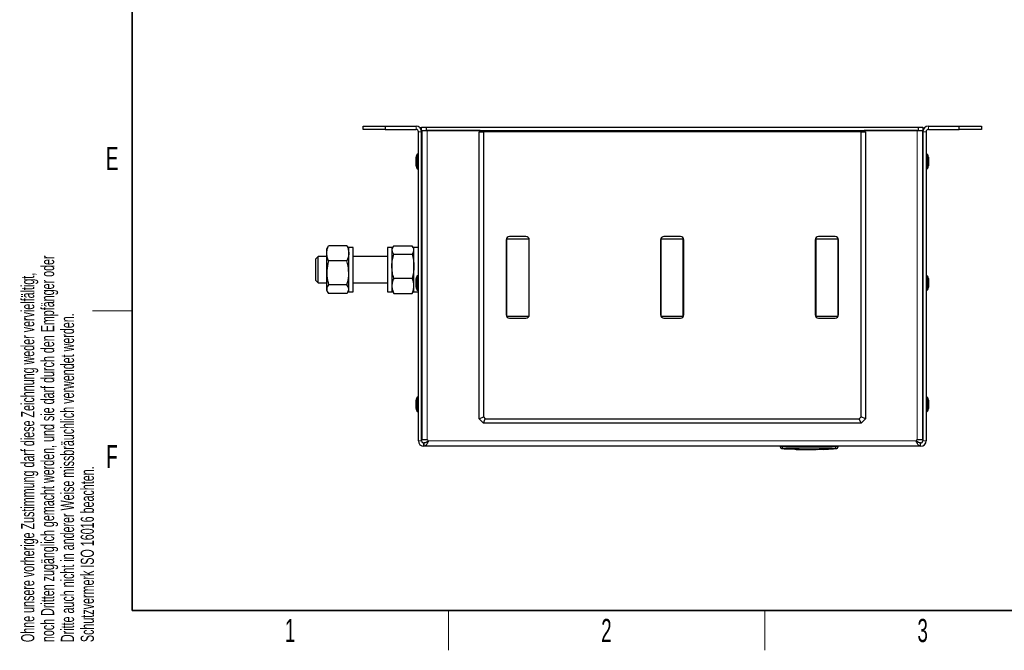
# Model space of a CAD drawing. Header units: millimetres. Extents: x 5 to 418, y 2 to 292.
# Tile 1 of 9: x 9 to 158, y 6 to 101. Entities that reach past the tile are written whole.
import ezdxf

# ---------------------------------------------------------------- set-up
doc = ezdxf.new("R2010")
doc.units = ezdxf.units.MM
doc.layers.add('SLD-0', color=7, linetype='Continuous')
doc.styles.add('SLDTEXTSTYLE0', font='TXT', dxfattribs={"width": 0.605})

msp = doc.modelspace()

# ---------------------------------------------------------------- linework, layer by layer
at = {"color": 7, "linetype": 'Continuous', "lineweight": 25}
for p, q in [((60.8792, 84.6322), (60.8792, 85.1322)), ((60.8792, 85.1322), (64.2126, 85.1322)), ((64.2126, 85.1322), (64.2126, 84.6322)), ((64.2126, 85.1322), (68.8792, 85.1322)), ((69.7126, 84.4655), (69.7126, 84.9655)), ((69.7126, 84.9655), (70.3792, 84.9655)), ((70.3792, 84.9655), (70.3792, 84.4655)), ((70.3792, 84.9655), (144.7126, 84.9655)), ((144.7126, 84.4655), (144.7126, 84.9655)), ((144.7126, 84.9655), (145.3792, 84.9655)), ((145.3792, 84.9655), (145.3792, 84.4655)), ((146.2126, 85.1322), (150.8792, 85.1322)), ((150.8792, 84.6322), (150.8792, 85.1322)), ((150.8792, 85.1322), (154.2126, 85.1322)), ((154.2126, 85.1322), (154.2126, 84.6322)), ((64.2126, 84.6322), (60.8792, 84.6322)), ((64.2126, 84.6322), (68.8792, 84.6322)), ((69.2126, 37.6322), (69.2126, 84.2988)), ((69.7384, 84.4655), (69.7126, 84.4655)), ((69.7126, 37.6322), (69.7126, 84.2988)), ((69.7159, 84.2066), (69.7126, 84.1322)), ((69.7159, 84.4655), (69.7159, 37.7988)), ((69.7384, 84.4655), (70.3567, 84.4655)), ((70.3792, 84.4655), (70.3567, 84.4655)), ((70.3792, 84.4655), (144.7126, 84.4655)), ((78.5459, 84.4655), (70.5492, 84.4655)), ((78.3792, 40.9655), (78.3792, 84.2988)), ((78.3792, 84.2988), (79.0459, 84.2988)), ((78.7126, 84.2988), (78.5459, 84.4655)), ((79.0459, 84.2988), (79.0459, 41.2416)), ((136.0459, 84.2988), (79.0459, 84.2988)), ((136.0459, 41.2416), (136.0459, 84.2988)), ((136.0459, 84.2988), (136.7126, 84.2988)), ((136.5459, 84.4655), (136.3792, 84.2988)), ((144.5426, 84.4655), (136.5459, 84.4655)), ((136.7126, 84.2988), (136.7126, 40.9655)), ((144.7351, 84.4655), (144.7126, 84.4655)), ((144.7351, 84.4655), (145.3533, 84.4655)), ((145.3792, 84.4655), (145.3533, 84.4655)), ((145.3759, 37.7988), (145.3759, 84.4655)), ((145.3792, 84.1322), (145.3759, 84.2066)), ((145.3792, 84.2988), (145.3792, 37.6322)), ((145.8792, 84.2988), (145.8792, 37.6322)), ((146.2126, 84.6322), (150.8792, 84.6322)), ((154.2126, 84.6322), (150.8792, 84.6322)), ((68.8792, 79.1515), (68.8792, 80.4462)), ((69.2126, 80.8872), (69.0459, 80.8872)), ((69.0459, 78.7105), (69.0459, 80.8872)), ((146.0459, 80.8872), (145.8792, 80.8872)), ((146.0459, 80.8872), (146.0459, 78.7105)), ((146.2126, 80.4462), (146.2126, 79.1515)), ((69.7159, 80.2155), (69.7126, 80.2155)), ((69.7126, 79.3822), (69.7159, 79.3822)), ((145.3792, 80.2155), (145.3759, 80.2155)), ((145.3759, 79.3822), (145.3792, 79.3822)), ((69.0459, 78.7105), (69.2126, 78.7105)), ((145.8792, 78.7105), (146.0459, 78.7105)), ((85.4626, 68.4655), (82.9626, 68.4655)), ((108.7959, 68.4655), (106.2959, 68.4655)), ((132.1292, 68.4655), (129.6292, 68.4655)), ((55.5232, 66.863), (55.6621, 67.0795)), ((58.4297, 67.0795), (55.6621, 67.0795)), ((58.4297, 67.0795), (58.5665, 66.863)), ((65.4954, 67.0716), (68.2631, 67.0716)), ((82.4626, 67.9655), (82.4626, 56.6322)), ((82.5459, 68.1322), (82.5459, 56.4655)), ((82.5459, 68.1322), (85.8792, 68.1322)), ((85.8792, 68.1322), (85.8792, 56.4655)), ((85.934, 68.1322), (85.8792, 68.1322)), ((85.9626, 56.6322), (85.9626, 67.9655)), ((105.7959, 67.9655), (105.7959, 56.6322)), ((105.8792, 56.4655), (105.8792, 68.1322)), ((105.8792, 68.1322), (109.2126, 68.1322)), ((109.2126, 56.4655), (109.2126, 68.1322)), ((109.2959, 56.6322), (109.2959, 67.9655)), ((129.1292, 67.9655), (129.1292, 56.6322)), ((129.2126, 68.1322), (129.1578, 68.1322)), ((129.2126, 68.1322), (129.2126, 56.4655)), ((129.2126, 68.1322), (132.5459, 68.1322)), ((132.5459, 68.1322), (132.5459, 56.4655)), ((132.6292, 56.6322), (132.6292, 67.9655)), ((54.0704, 65.4655), (53.7126, 65.1077)), ((55.3792, 65.4655), (54.0704, 65.4655)), ((54.0704, 61.9813), (54.0704, 65.4655)), ((55.5152, 66.8676), (55.3792, 66.6322)), ((55.3792, 65.935), (55.3792, 66.6322)), ((55.3792, 62.9836), (55.3792, 65.935)), ((58.7126, 66.6322), (58.5761, 66.8685)), ((59.3792, 66.7988), (58.7126, 66.7988)), ((58.7126, 60.1322), (58.7126, 66.7988)), ((59.3792, 60.1322), (59.3792, 66.7988)), ((64.5459, 65.4655), (59.3792, 65.4655)), ((65.2126, 66.7988), (64.5459, 66.7988)), ((64.5459, 66.7988), (64.5459, 66.4241)), ((64.5459, 66.4241), (64.5459, 60.1322)), ((65.3358, 66.8456), (65.2126, 66.6322)), ((65.2126, 66.7988), (65.2126, 66.4241)), ((65.2126, 66.4241), (65.2126, 60.1322)), ((65.4954, 65.7928), (68.2631, 65.7928)), ((68.5459, 66.6322), (68.4227, 66.8456)), ((69.2126, 66.7988), (68.5459, 66.7988)), ((68.5459, 60.1322), (68.5459, 66.7988)), ((69.7159, 66.7988), (69.7126, 66.7988)), ((53.7126, 62.2469), (53.7126, 65.1077)), ((58.4297, 64.7906), (55.6621, 64.7906)), ((55.3792, 60.5141), (55.3792, 62.9836)), ((69.2126, 62.5538), (69.0459, 62.5538)), ((69.0459, 60.3772), (69.0459, 62.5538)), ((146.0459, 62.5538), (145.8792, 62.5538)), ((146.0459, 62.5538), (146.0459, 60.3772)), ((53.7126, 61.8233), (53.7126, 62.2469)), ((53.7126, 61.8233), (54.0704, 61.4655)), ((54.0704, 61.4655), (54.0704, 61.9813)), ((54.0704, 61.4655), (55.3792, 61.4655)), ((58.4297, 61.1766), (55.6621, 61.1766)), ((59.3792, 61.4655), (64.5459, 61.4655)), ((65.4954, 62.1867), (68.2631, 62.1867)), ((68.8792, 60.8181), (68.8792, 62.1129)), ((69.7159, 61.8822), (69.7126, 61.8822)), ((69.7126, 61.0488), (69.7159, 61.0488)), ((145.3792, 61.8822), (145.3759, 61.8822)), ((145.3759, 61.0488), (145.3792, 61.0488)), ((146.2126, 62.1129), (146.2126, 60.8181)), ((55.3792, 60.2988), (55.3792, 60.5141)), ((55.3792, 60.2988), (55.5152, 60.0633)), ((58.4297, 59.8515), (55.6621, 59.8515)), ((58.5761, 60.0624), (58.7126, 60.2988)), ((58.7126, 60.1322), (59.3792, 60.1322)), ((64.5459, 60.1322), (65.2126, 60.1322)), ((65.2126, 60.2988), (65.3358, 60.0854)), ((65.4954, 59.8594), (68.2631, 59.8594)), ((68.4227, 60.0854), (68.5459, 60.2988)), ((68.5459, 60.1322), (69.2126, 60.1322)), ((69.0459, 60.3772), (69.2126, 60.3772)), ((69.7126, 60.1322), (69.7159, 60.1322)), ((145.8792, 60.3772), (146.0459, 60.3772)), ((82.5459, 56.4655), (85.8792, 56.4655)), ((82.9626, 56.1322), (85.4626, 56.1322)), ((85.8792, 56.4655), (85.934, 56.4655)), ((105.8792, 56.4655), (109.2126, 56.4655)), ((106.2959, 56.1322), (108.7959, 56.1322)), ((129.1578, 56.4655), (129.2126, 56.4655)), ((129.2126, 56.4655), (132.5459, 56.4655)), ((129.6292, 56.1322), (132.1292, 56.1322)), ((69.7159, 53.1655), (69.7126, 53.1655)), ((69.7126, 52.6322), (69.7159, 52.6322)), ((145.3792, 53.1655), (145.3759, 53.1655)), ((145.3792, 52.6322), (145.3759, 52.6322)), ((68.8792, 42.4848), (68.8792, 43.7795)), ((69.2126, 44.2205), (69.0459, 44.2205)), ((69.0459, 42.0438), (69.0459, 44.2205)), ((69.7159, 43.5488), (69.7126, 43.5488)), ((145.3792, 43.5488), (145.3759, 43.5488)), ((146.0459, 44.2205), (145.8792, 44.2205)), ((146.0459, 44.2205), (146.0459, 42.0438)), ((146.2126, 43.7795), (146.2126, 42.4848)), ((69.0459, 42.0438), (69.2126, 42.0438)), ((69.7126, 42.7155), (69.7159, 42.7155)), ((145.3759, 42.7155), (145.3792, 42.7155)), ((145.8792, 42.0438), (146.0459, 42.0438)), ((78.3792, 40.9655), (79.0459, 41.2416)), ((79.0459, 40.2988), (78.3792, 40.9655)), ((79.0459, 41.2416), (79.322, 40.9655)), ((79.0459, 40.2988), (79.322, 40.9655)), ((136.0459, 40.2988), (79.0459, 40.2988)), ((79.322, 40.9655), (135.7698, 40.9655)), ((135.7698, 40.9655), (136.0459, 41.2416)), ((136.0459, 40.2988), (135.7698, 40.9655)), ((136.7126, 40.9655), (136.0459, 41.2416)), ((136.7126, 40.9655), (136.0459, 40.2988)), ((70.5492, 37.7988), (69.7159, 37.7988)), ((70.0459, 36.7988), (70.0459, 37.2988)), ((70.0459, 37.2988), (70.0469, 37.2988)), ((70.0741, 37.2994), (70.0469, 37.2988)), ((70.0469, 36.7988), (70.0469, 37.2988)), ((145.3759, 37.7988), (144.5426, 37.7988)), ((145.0449, 37.2988), (145.0177, 37.2994)), ((145.0449, 36.7988), (145.0449, 37.2988)), ((145.0449, 37.2988), (145.0459, 37.2988)), ((145.0459, 36.7988), (145.0459, 37.2988)), ((70.0459, 36.7988), (70.0469, 36.7988)), ((70.0741, 36.8002), (70.0469, 36.7988)), ((145.0449, 36.7988), (70.0469, 36.7988)), ((123.8792, 36.7988), (123.8792, 36.6949)), ((124.048, 36.4547), (124.5091, 36.4282)), ((124.4639, 36.4221), (125.2199, 36.3963)), ((124.5091, 36.444), (125.2422, 36.4212)), ((124.5091, 36.4373), (124.5091, 36.444)), ((125.2422, 36.4145), (124.5091, 36.4373)), ((125.2422, 36.4145), (125.2422, 36.4212)), ((125.2422, 36.3853), (125.2422, 36.4044)), ((126.0765, 36.3932), (125.2422, 36.3853)), ((125.2681, 36.3922), (126.0765, 36.3999)), ((125.2896, 36.3939), (126.2658, 36.3605)), ((126.0765, 36.3999), (129.2757, 36.3816)), ((126.0765, 36.3932), (126.0765, 36.3999)), ((129.2757, 36.3749), (126.0765, 36.3932)), ((126.0765, 36.3413), (126.2653, 36.3456)), ((126.2621, 36.3384), (126.9509, 36.3153)), ((126.9509, 36.313), (126.9509, 36.3697)), ((127.7808, 36.3168), (129.2757, 36.3251)), ((127.7808, 36.2988), (127.7808, 36.3168)), ((129.5074, 36.3135), (127.7808, 36.2988)), ((127.7808, 36.3054), (128.5283, 36.3118)), ((129.2757, 36.3749), (129.2757, 36.3816)), ((129.4874, 36.3362), (131.8305, 36.4199)), ((129.5074, 36.3845), (131.2706, 36.4238)), ((131.2706, 36.4171), (129.5074, 36.3778)), ((129.5074, 36.3778), (129.5074, 36.3845)), ((129.5074, 36.3396), (129.5074, 36.3135)), ((130.9007, 36.3758), (130.3203, 36.3531)), ((130.9007, 36.3723), (130.3203, 36.3469)), ((130.3203, 36.3402), (130.9007, 36.3657)), ((130.9007, 36.3643), (130.3203, 36.3384)), ((130.3203, 36.3531), (130.3203, 36.3402)), ((131.0867, 36.3785), (131.0867, 36.3852)), ((131.1132, 36.3782), (131.1132, 36.3849)), ((131.8795, 36.4172), (131.6898, 36.4063)), ((131.8571, 36.4288), (132.3772, 36.4547)), ((131.8785, 36.4219), (131.8795, 36.4227)), ((131.8795, 36.4227), (131.8795, 36.4293)), ((131.8795, 36.4172), (131.8795, 36.4239)), ((132.5459, 36.7988), (132.5459, 36.6949)), ((145.0449, 36.7988), (145.0177, 36.8002)), ((145.0449, 36.7988), (145.0459, 36.7988))]:
    msp.add_line(p, q, dxfattribs=at)
at = {"color": 7, "linetype": 'Continuous', "lineweight": 18}
for p, q in [((68.8792, 84.6322), (68.8792, 85.1322)), ((146.2126, 84.6322), (146.2126, 85.1322)), ((69.2126, 84.2988), (69.7126, 84.2988)), ((69.7159, 84.1322), (69.7126, 84.1322)), ((70.5492, 84.4655), (70.5492, 37.7988)), ((144.5426, 37.7988), (144.5426, 84.4655)), ((145.3759, 84.1322), (145.3792, 84.1322)), ((145.8792, 84.2988), (145.3792, 84.2988)), ((69.7126, 37.6322), (69.2126, 37.6322)), ((70.0741, 36.8002), (70.0741, 37.2994)), ((70.6671, 37.4253), (70.6671, 37.5494)), ((144.3759, 37.6322), (70.7159, 37.6322)), ((144.4247, 37.4253), (144.4247, 37.5494)), ((145.0177, 36.8002), (145.0177, 37.2994)), ((145.3792, 37.6322), (145.8792, 37.6322)), ((124.2126, 36.6948), (124.2097, 36.4616)), ((124.2126, 36.7988), (124.2126, 36.6948)), ((130.9007, 36.3657), (130.9007, 36.3723)), ((131.2706, 36.4171), (131.2706, 36.4238)), ((132.2126, 36.7988), (132.2126, 36.6948)), ((132.2126, 36.6948), (132.2154, 36.4616))]:
    msp.add_line(p, q, dxfattribs=at)
at = {"color": 7, "linetype": 'Continuous', "lineweight": 25}
for centre, radius, start, end in [((68.8792, 84.2988), 0.8333, 0, 90), ((146.2126, 84.2988), 0.8333, 90, 180), ((68.8792, 84.2988), 0.3333, 0, 90), ((146.2126, 84.2988), 0.3333, 90, 180), ((69.5459, 80.4462), 0.6667, 138.590378, 180), ((145.5459, 80.4462), 0.6667, 0, 41.409622), ((69.5459, 79.1515), 0.6667, 180, 221.409622), ((145.5459, 79.1515), 0.6667, 318.590378, 0), ((82.9626, 67.9655), 0.5, 90, 180), ((85.4626, 67.9655), 0.5, 0, 90), ((106.2959, 67.9655), 0.5, 90, 180), ((108.7959, 67.9655), 0.5, 360, 90), ((129.6292, 67.9655), 0.5, 90, 180), ((132.1292, 67.9655), 0.5, 0, 90), ((69.5459, 62.1129), 0.6667, 138.590378, 180), ((145.5459, 62.1129), 0.6667, 0, 41.409622), ((69.5459, 60.8181), 0.6667, 180, 221.409622), ((145.5459, 60.8181), 0.6667, 318.590378, 360), ((82.9626, 56.6322), 0.5, 180, 270), ((85.4626, 56.6322), 0.5, 270, 0), ((106.2959, 56.6322), 0.5, 180, 270), ((108.7959, 56.6322), 0.5, 270, 0), ((129.6292, 56.6322), 0.5, 180, 270), ((132.1292, 56.6322), 0.5, 270, 0), ((69.5459, 43.7795), 0.6667, 138.590378, 180), ((145.5459, 43.7795), 0.6667, 0, 41.409622), ((69.5459, 42.4848), 0.6667, 180, 221.409622), ((145.5459, 42.4848), 0.6667, 318.590378, 0), ((70.0459, 37.6322), 0.8333, 180, 270), ((70.0459, 37.6322), 0.3333, 180, 270), ((70.5492, 37.6322), 0.1667, 360, 90), ((144.5426, 37.6322), 0.1667, 90, 180), ((145.0459, 37.6322), 0.3333, 270, 0), ((145.0459, 37.6322), 0.8333, 270, 0), ((124.1126, 36.6844), 0.2333, 179.998299, 266.658505), ((132.3126, 36.6844), 0.2333, 273.30809, 0.001716)]:
    msp.add_arc(centre, radius, start, end, dxfattribs=at)
at = {"color": 7, "linetype": 'Continuous', "lineweight": 18}
for centre, start, end in [((124.1126, 36.6949), 180.001948, 269.009929), ((132.3126, 36.6949), 270.990082, 359.998052)]:
    msp.add_arc(centre, 0.2333, start, end, dxfattribs=at)
at = {"color": 7, "linetype": 'Continuous', "lineweight": 25}
for points, knots in [([(55.3792, 65.935), (55.3796, 65.9622), (55.3821, 66.1676), (55.4439, 66.5549), (55.5889, 66.9035), (55.6621, 67.0795)], [0, 0, 0, 0, 0.07009183, 0.53078536, 1, 1, 1, 1]), ([(58.4297, 67.0795), (58.5088, 66.8936), (58.6683, 66.5185), (58.6977, 66.1307), (58.7126, 65.935)], [0, 0, 0, 0, 0.49545796, 1, 1, 1, 1]), ([(65.4954, 67.0716), (65.381, 66.9119), (65.2301, 66.701), (65.216, 66.4846), (65.2126, 66.4322)], [0, 0, 0, 0, 0.75761353, 1, 1, 1, 1]), ([(68.5459, 66.4322), (68.5425, 66.4846), (68.5284, 66.701), (68.3774, 66.9119), (68.2631, 67.0716)], [0, 0, 0, 0, 0.24238647, 1, 1, 1, 1]), ([(55.6621, 64.7906), (55.583, 64.9765), (55.4235, 65.3516), (55.3941, 65.7394), (55.3792, 65.935)], [0, 0, 0, 0, 0.49545796, 1, 1, 1, 1]), ([(58.7126, 65.935), (58.7122, 65.9079), (58.7097, 65.7025), (58.6479, 65.3152), (58.5029, 64.9665), (58.4297, 64.7906)], [0, 0, 0, 0, 0.07009183, 0.53078536, 1, 1, 1, 1]), ([(65.2126, 66.4322), (65.247, 66.2643), (65.2915, 66.0478), (65.458, 65.8395), (65.4954, 65.7928)], [0, 0, 0, 0, 0.77560784, 1, 1, 1, 1]), ([(65.2126, 63.9897), (65.2129, 64.0324), (65.2155, 64.3561), (65.2772, 64.9663), (65.4222, 65.5156), (65.4954, 65.7928)], [0, 0, 0, 0, 0.07009183, 0.53078536, 1, 1, 1, 1]), ([(68.2631, 65.7928), (68.3004, 65.8395), (68.467, 66.0478), (68.5114, 66.2643), (68.5459, 66.4322)], [0, 0, 0, 0, 0.22439216, 1, 1, 1, 1]), ([(68.2631, 65.7928), (68.3421, 65.4999), (68.5017, 64.9089), (68.5311, 64.298), (68.5459, 63.9897)], [0, 0, 0, 0, 0.49545796, 1, 1, 1, 1]), ([(55.6621, 64.7906), (55.6247, 64.6585), (55.4582, 64.07), (55.4137, 63.4582), (55.3792, 62.9836)], [0, 0, 0, 0, 0.22439216, 1, 1, 1, 1]), ([(58.7126, 62.9836), (58.6781, 63.4582), (58.6336, 64.07), (58.4671, 64.6585), (58.4297, 64.7906)], [0, 0, 0, 0, 0.77560784, 1, 1, 1, 1]), ([(65.4954, 62.1867), (65.4163, 62.4795), (65.2568, 63.0705), (65.2274, 63.6815), (65.2126, 63.9897)], [0, 0, 0, 0, 0.49545796, 1, 1, 1, 1]), ([(68.5459, 63.9897), (68.5456, 63.947), (68.543, 63.6233), (68.4812, 63.0131), (68.3362, 62.4638), (68.2631, 62.1867)], [0, 0, 0, 0, 0.07009183, 0.53078536, 1, 1, 1, 1]), ([(55.3792, 62.9836), (55.3826, 62.8354), (55.3967, 62.2239), (55.5477, 61.6281), (55.6621, 61.1766)], [0, 0, 0, 0, 0.24238647, 1, 1, 1, 1]), ([(58.4297, 61.1766), (58.5441, 61.6281), (58.6951, 62.2239), (58.7091, 62.8354), (58.7126, 62.9836)], [0, 0, 0, 0, 0.75761353, 1, 1, 1, 1]), ([(55.6621, 61.1766), (55.583, 61.069), (55.4235, 60.8519), (55.3941, 60.6274), (55.3792, 60.5141)], [0, 0, 0, 0, 0.49545796, 1, 1, 1, 1]), ([(58.7126, 60.5141), (58.7122, 60.5298), (58.7097, 60.6487), (58.6479, 60.873), (58.5029, 61.0748), (58.4297, 61.1766)], [0, 0, 0, 0, 0.070091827, 0.530785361, 1, 1, 1, 1]), ([(65.4954, 62.1867), (65.4163, 61.9977), (65.2568, 61.6163), (65.2274, 61.222), (65.2126, 61.023)], [0, 0, 0, 0, 0.49545796, 1, 1, 1, 1]), ([(65.2126, 61.023), (65.2129, 60.9954), (65.2155, 60.7866), (65.2772, 60.3927), (65.4222, 60.0383), (65.4954, 59.8594)], [0, 0, 0, 0, 0.07009183, 0.53078536, 1, 1, 1, 1]), ([(68.5459, 61.023), (68.5456, 61.0506), (68.543, 61.2595), (68.4812, 61.6533), (68.3362, 62.0078), (68.2631, 62.1867)], [0, 0, 0, 0, 0.07009183, 0.53078536, 1, 1, 1, 1]), ([(68.2631, 59.8594), (68.3421, 60.0484), (68.5017, 60.4298), (68.5311, 60.8241), (68.5459, 61.023)], [0, 0, 0, 0, 0.495457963, 1, 1, 1, 1]), ([(55.3792, 60.5141), (55.3796, 60.4984), (55.3821, 60.3794), (55.4439, 60.1552), (55.5889, 59.9534), (55.6621, 59.8515)], [0, 0, 0, 0, 0.07009183, 0.53078536, 1, 1, 1, 1]), ([(58.4297, 59.8515), (58.5088, 59.9591), (58.6683, 60.1763), (58.6977, 60.4008), (58.7126, 60.5141)], [0, 0, 0, 0, 0.49545796, 1, 1, 1, 1]), ([(65.3578, 60.0893), (65.3662, 60.0594), (65.3881, 59.9811), (65.4544, 59.9059), (65.4954, 59.8594)], [0, 0, 0, 0, 0.38219461, 1, 1, 1, 1]), ([(68.2631, 59.8594), (68.304, 59.9059), (68.3703, 59.9811), (68.3923, 60.0594), (68.4007, 60.0893)], [0, 0, 0, 0, 0.61780539, 1, 1, 1, 1]), ([(70.6671, 37.5494), (70.5683, 37.483), (70.3706, 37.3501), (70.173, 37.3163), (70.0741, 37.2994)], [0, 0, 0, 0, 0.49999922, 1, 1, 1, 1]), ([(70.6671, 37.4253), (70.6177, 37.3423), (70.5188, 37.1764), (70.3706, 36.9794), (70.2224, 36.8395), (70.1235, 36.8133), (70.0741, 36.8002)], [0, 0, 0, 0, 0.24999882, 0.49999921, 0.74999961, 1, 1, 1, 1]), ([(70.7159, 37.6322), (70.7141, 37.5938), (70.7106, 37.521), (70.6811, 37.4561), (70.6671, 37.4253)], [0, 0, 0, 0, 0.5261707, 1, 1, 1, 1]), ([(70.7159, 37.6322), (70.7153, 37.6244), (70.714, 37.6085), (70.7037, 37.5862), (70.6883, 37.5656), (70.6743, 37.5549), (70.6671, 37.5494)], [0, 0, 0, 0, 0.2315687, 0.47218354, 0.7266204, 1, 1, 1, 1]), ([(144.4247, 37.4253), (144.4107, 37.4561), (144.3812, 37.521), (144.3777, 37.5938), (144.3759, 37.6322)], [0, 0, 0, 0, 0.4738293, 1, 1, 1, 1]), ([(144.4247, 37.5494), (144.4175, 37.5549), (144.4036, 37.5656), (144.3881, 37.5861), (144.3778, 37.6085), (144.3765, 37.6244), (144.3759, 37.6322)], [0, 0, 0, 0, 0.27255707, 0.5277743, 0.76776764, 1, 1, 1, 1]), ([(123.8792, 36.6857), (123.8792, 36.6854), (123.8792, 36.6845), (123.8792, 36.6906), (123.8792, 36.6949)], [0, 0, 0, 0, 0.31878402, 1, 1, 1, 1]), ([(126.9518, 36.3371), (127.3882, 36.3131), (128.1238, 36.2728), (128.8594, 36.3095), (129.1586, 36.3244)], [0, 0, 0, 0, 0.59328501, 1, 1, 1, 1]), ([(130.9007, 36.3657), (130.9216, 36.3667), (130.9635, 36.3688), (131.0192, 36.3721), (131.0615, 36.3751), (131.0857, 36.3775), (131.0889, 36.3792), (131.0709, 36.38), (131.0337, 36.3799), (130.9817, 36.3788), (130.9344, 36.3772), (130.9071, 36.3761), (130.9007, 36.3758)], [0, 0, 0, 0, 0.10757797, 0.21515507, 0.32274136, 0.43026461, 0.53768061, 0.64498658, 0.75221303, 0.85941075, 0.96664052, 1, 1, 1, 1]), ([(131.0867, 36.3793), (131.0949, 36.3793), (131.1136, 36.3792), (131.1154, 36.3779), (131.0956, 36.3756), (131.0531, 36.3726), (130.9937, 36.369), (130.9395, 36.3662), (130.9082, 36.3646), (130.9007, 36.3643)], [0, 0, 0, 0, 0.12864989, 0.29232313, 0.45606677, 0.61994562, 0.78398951, 0.94817375, 1, 1, 1, 1]), ([(131.2706, 36.4238), (131.3391, 36.4255), (131.4759, 36.4289), (131.6584, 36.4309), (131.7961, 36.4318), (131.8691, 36.4315), (131.8766, 36.4299), (131.8795, 36.4293)], [0, 0, 0, 0, 0.21462852, 0.42925656, 0.64389477, 0.8585349, 1, 1, 1, 1]), ([(131.8795, 36.4227), (131.8728, 36.4235), (131.8594, 36.4251), (131.7545, 36.425), (131.6001, 36.4237), (131.4288, 36.4213), (131.3156, 36.4183), (131.2706, 36.4171)], [0, 0, 0, 0, 0.21458998, 0.42917873, 0.64379751, 0.85844062, 1, 1, 1, 1]), ([(131.9968, 36.427), (131.9972, 36.4264), (131.998, 36.4248), (131.9229, 36.42), (131.8795, 36.4172)], [0, 0, 0, 0, 0.42258421, 1, 1, 1, 1]), ([(132.5459, 36.6949), (132.5459, 36.6909), (132.5459, 36.6848), (132.5459, 36.6854), (132.5459, 36.6857)], [0, 0, 0, 0, 0.63779561, 1, 1, 1, 1])]:
    msp.add_open_spline(points, degree=3, knots=knots, dxfattribs=at)
for points in [[(145.0177, 37.2994), (144.9188, 37.3163), (144.7212, 37.3501), (144.5235, 37.483), (144.4247, 37.5494)], [(145.0177, 36.8002), (144.9683, 36.8133), (144.8694, 36.8395), (144.7212, 36.9794), (144.573, 37.1764), (144.4741, 37.3423), (144.4247, 37.4253)]]:
    msp.add_open_spline(points, degree=3, dxfattribs=at)
at = {"color": 7, "linetype": 'Continuous', "lineweight": 18}
for points, knots in [([(123.8792, 36.6949), (123.8829, 36.695), (123.8903, 36.6952), (123.9477, 36.6953), (124.0323, 36.6953), (124.126, 36.6951), (124.188, 36.6949), (124.2126, 36.6948)], [0, 0, 0, 0, 0.21467278, 0.42935247, 0.64402667, 0.85869575, 1, 1, 1, 1]), ([(124.1085, 36.4616), (124.1042, 36.4575), (124.098, 36.4516), (124.0989, 36.4524), (124.0992, 36.4527)], [0, 0, 0, 0, 0.68102564, 1, 1, 1, 1]), ([(124.2097, 36.4616), (124.2023, 36.4616), (124.1837, 36.4618), (124.1554, 36.462), (124.1298, 36.462), (124.1123, 36.4619), (124.1098, 36.4617), (124.1085, 36.4616)], [0, 0, 0, 0, 0.14056698, 0.35532785, 0.57084385, 0.7860438, 1, 1, 1, 1]), ([(132.2154, 36.4616), (130.881, 36.4497), (128.2125, 36.426), (125.5439, 36.4497), (124.2097, 36.4616)], [0, 0, 0, 0, 0.50003904, 1, 1, 1, 1]), ([(124.2126, 36.6948), (125.5458, 36.682), (128.2125, 36.6562), (130.8791, 36.682), (132.2126, 36.6948)], [0, 0, 0, 0, 0.49996096, 1, 1, 1, 1]), ([(132.2126, 36.6948), (132.25, 36.695), (132.325, 36.6952), (132.4249, 36.6953), (132.5002, 36.6953), (132.5402, 36.6951), (132.5443, 36.6949), (132.5459, 36.6949)], [0, 0, 0, 0, 0.214672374, 0.429352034, 0.64402618, 0.858695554, 1, 1, 1, 1]), ([(132.3166, 36.4616), (132.316, 36.4617), (132.3146, 36.4618), (132.3022, 36.462), (132.2794, 36.462), (132.2493, 36.4619), (132.2267, 36.4617), (132.2154, 36.4616)], [0, 0, 0, 0, 0.140656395, 0.355502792, 0.571031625, 0.786170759, 1, 1, 1, 1]), ([(132.3259, 36.4527), (132.3262, 36.4525), (132.3268, 36.4518), (132.3206, 36.4578), (132.3166, 36.4616)], [0, 0, 0, 0, 0.36210443, 1, 1, 1, 1])]:
    msp.add_open_spline(points, degree=3, knots=knots, dxfattribs=at)
at = {"layer": 'SLD-0', "lineweight": 35}
for p, q in [((26, 282.5), (26, 12)), ((26, 12), (408, 12))]:
    msp.add_line(p, q, dxfattribs=at)
at = {"layer": 'SLD-0', "lineweight": 18}
for p, q in [((20, 57.25), (26, 57.25)), ((73.75, 6), (73.75, 12)), ((121.5, 6), (121.5, 12))]:
    msp.add_line(p, q, dxfattribs=at)

# ---------------------------------------------------------------- texts
at = {"layer": 'SLD-0', "char_height": 2, "attachment_point": 1, "rotation": 90, "style": 'SLDTEXTSTYLE0'}
for s, insert in [('noch Dritten zugänglich gemacht werden, und sie darf durch den Empfänger oder', (12.2299, 7.2381)), ('Ohne unsere vorherige Zustimmung darf diese Zeichnung weder vervielfältigt,', (9.2299, 7.2381)), ('Dritte auch nicht in anderer Weise missbräuchlich verwendet werden.', (15.2299, 7.2381)), ('Schutzvermerk ISO 16016 beachten.', (18.2299, 7.2381))]:
    msp.add_mtext(s, dxfattribs=dict(at, insert=insert))
at = {"layer": 'SLD-0', "char_height": 3.5, "attachment_point": 2, "style": 'SLDTEXTSTYLE0'}
for s, insert in [('E', (22.9816, 82.0011)), ('F', (22.9536, 37.0011)), ('1', (49.8527, 10.743)), ('2', (97.6027, 10.743)), ('3', (145.3527, 10.743))]:
    msp.add_mtext(s, dxfattribs=dict(at, insert=insert))

doc.saveas('drawing.dxf')
